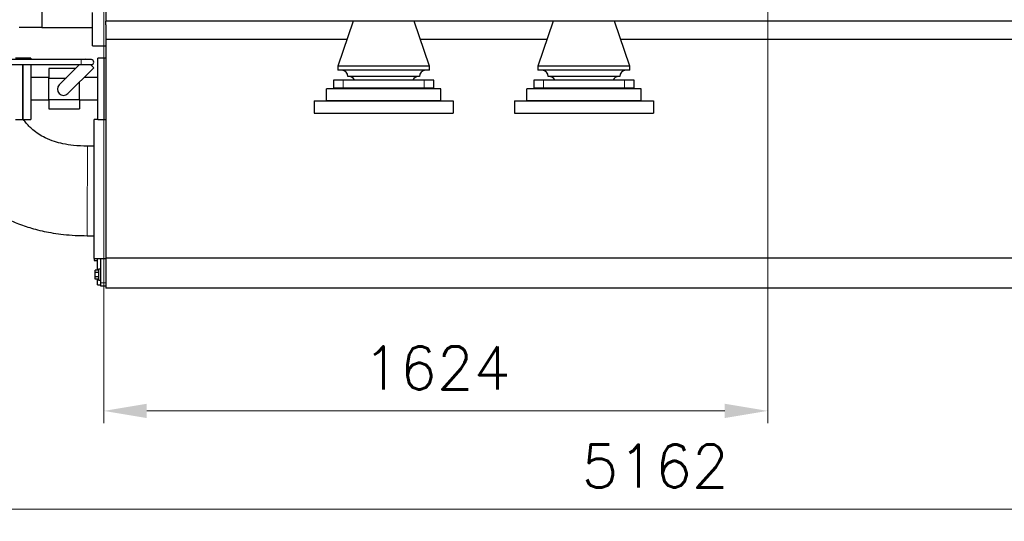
# Model space of a CAD drawing. Header units: inches. Extents: x 0 to 17820, y -10 to 12600.
# Tile 88 of 256: x 2323 to 4732, y 7003 to 8230. Entities that reach past the tile are written whole.
import ezdxf

# ---------------------------------------------------------------- set-up
doc = ezdxf.new("R2010")
doc.units = ezdxf.units.IN
doc.layers.add('1', color=7, linetype='Continuous', true_color=0xffffff)
doc.layers.add('254', color=7, linetype='Continuous', true_color=0xffffff)
doc.styles.add('latin_extended', font='simplex.shx')
doc.dimstyles.get("Standard").update_dxf_attribs({"dimtxt": 0.18, "dimasz": 0.18, "dimexe": 0.18, "dimexo": 0.0625, "dimgap": 0.09, "dimtad": 0, "dimtih": 1, "dimtoh": 1, "dimdec": 4, "dimzin": 0, "dimdsep": 46, "dimtxsty": 'Standard', "dimcen": 0.09, "dimadec": 0, "dimazin": 0, "dimtfac": 1, "dimtdec": 4, "dimtofl": 0, "dimtmove": 0, "dimatfit": 3, "dimfxl": 1, "dimtolj": 1, "dimtzin": 0, "dimarcsym": 0})

# ---------------------------------------------------------------- blocks, each defined once
blk = doc.blocks.new('_U1')
at = {"layer": '254', "color": 3, "linetype": 'Continuous', "lineweight": 13, "transparency": 16777216}
for p, q in [((1291.6, 10505.9), (1291.6, 7002.9)), ((6453.1, 8695.9), (6453.1, 7002.9)), ((1396.6, 7032.9), (6348.1, 7032.9))]:
    blk.add_line(p, q, dxfattribs=at)
at = {"layer": '254', "color": 3, "transparency": 16777216}
for points in [[(1396.6, 7050.4), (1396.6, 7015.4), (1291.6, 7032.9)], [(6348.1, 7015.4), (6348.1, 7050.4), (6453.1, 7032.9)]]:
    blk.add_solid(points, dxfattribs=at)
at = {"layer": 'Defpoints', "color": 0, "transparency": 16777216}
for p in [(1291.6, 10535.9), (6453.1, 8725.9), (6453.1, 7032.9)]:
    blk.add_point(p, dxfattribs=at)
at = {"layer": '254', "color": 2, "lineweight": 13, "transparency": 16777216, "insert": (3697.4, 7190.4), "char_height": 105, "attachment_point": 1, "style": 'latin_extended'}
blk.add_mtext('\\A1;5162', dxfattribs=at)
blk = doc.blocks.new('_U2')
at = {"layer": '254', "color": 3, "linetype": 'Continuous', "lineweight": 13, "transparency": 16777216}
for p, q in [((4152.7, 8791.7), (4152.7, 7242.9)), ((2528.6, 8632.9), (2528.6, 7242.9)), ((2633.6, 7272.9), (4047.7, 7272.9))]:
    blk.add_line(p, q, dxfattribs=at)
at = {"layer": '254', "color": 3, "transparency": 16777216}
for points in [[(2633.6, 7290.4), (2633.6, 7255.4), (2528.6, 7272.9)], [(4047.7, 7255.4), (4047.7, 7290.4), (4152.7, 7272.9)]]:
    blk.add_solid(points, dxfattribs=at)
at = {"layer": 'Defpoints', "color": 0, "transparency": 16777216}
for p in [(4152.7, 8821.7), (2528.6, 8662.9), (4152.7, 7272.9)]:
    blk.add_point(p, dxfattribs=at)
at = {"layer": '254', "color": 2, "lineweight": 13, "transparency": 16777216, "insert": (3163.2, 7430.4), "char_height": 105, "attachment_point": 1, "style": 'latin_extended'}
blk.add_mtext('\\A1;1624', dxfattribs=at)

msp = doc.modelspace()

# ---------------------------------------------------------------- linework, layer by layer
at = {"layer": '1', "color": 2, "linetype": 'Continuous', "lineweight": 25}
for p, q in [((2533.143, 8325.901), (2533.143, 8225.901)), ((2376.638, 8258.791), (2376.638, 8210.901)), ((2501.143, 8165.901), (2501.143, 8246.842)), ((3157.273, 8225.901), (2533.143, 8225.901)), ((2533.143, 8217.163), (2533.143, 8225.9)), ((2533.143, 8217.163), (2533.143, 8180.901)), ((3138.143, 8225.901), (3100.643, 8115.901)), ((3213.143, 8225.901), (3157.237, 8225.901)), ((3269.05, 8225.901), (3213.143, 8225.901)), ((3647.275, 8225.901), (3269.093, 8225.901)), ((3325.643, 8115.901), (3288.143, 8225.901)), ((3628.143, 8225.901), (3590.643, 8115.901)), ((3703.143, 8225.901), (3647.237, 8225.901)), ((3759.05, 8225.901), (3703.143, 8225.901)), ((5117.225, 8225.901), (3759.095, 8225.901)), ((3815.643, 8115.901), (3778.143, 8225.901)), ((2376.638, 8210.901), (2321.143, 8210.901)), ((2376.638, 8210.901), (2501.143, 8210.901)), ((2533.143, 8180.901), (2533.143, 7646.334)), ((3122.817, 8180.901), (2533.143, 8180.901)), ((3612.851, 8180.901), (3303.532, 8180.901)), ((5082.776, 8180.901), (3793.507, 8180.901)), ((2501.143, 8165.901), (2533.143, 8165.901)), ((2473.027, 8131.901), (2247.027, 8131.901)), ((2247.027, 8119.901), (2473.027, 8119.901)), ((2330.143, 8135.901), (2312.143, 8135.901)), ((2349.643, 8135.901), (2330.143, 8135.901)), ((2330.143, 8131.903), (2330.143, 8135.901)), ((2330.143, 8135.901), (2330.143, 8131.9)), ((2330.143, 8060.901), (2330.143, 8119.904)), ((2330.143, 8119.9), (2330.143, 7985.901)), ((2349.643, 8135.901), (2349.643, 8131.9)), ((2349.643, 8119.9), (2349.643, 7985.901)), ((2469.379, 8119.9), (2419.537, 8070.058)), ((2498.027, 8131.901), (2473.027, 8131.901)), ((2473.027, 8119.901), (2498.027, 8119.901)), ((2482.469, 8132.99), (2481.38, 8131.901)), ((2483.559, 8131.901), (2482.469, 8132.99)), ((2503.683, 8111.777), (2495.558, 8119.901)), ((2529.643, 8135.901), (2513.643, 8135.901)), ((2533.143, 8135.901), (2513.643, 8135.901)), ((2513.643, 8060.901), (2513.643, 8135.901)), ((2513.643, 7985.901), (2513.643, 8135.901)), ((2529.643, 8060.901), (2529.643, 8135.901)), ((2459.379, 8109.901), (2394.143, 8109.901)), ((2394.143, 8109.901), (2394.143, 8086.951)), ((2440.75, 8048.844), (2503.683, 8111.777)), ((3100.643, 8115.901), (3100.643, 8105.901)), ((3213.143, 8115.901), (3100.643, 8115.901)), ((3213.143, 8105.901), (3100.643, 8105.901)), ((3325.643, 8115.901), (3213.143, 8115.901)), ((3325.643, 8105.901), (3213.143, 8105.901)), ((3325.643, 8105.901), (3325.643, 8115.901)), ((3590.643, 8115.901), (3590.643, 8105.901)), ((3703.143, 8115.901), (3590.643, 8115.901)), ((3703.143, 8105.901), (3590.643, 8105.901)), ((3815.643, 8115.901), (3703.143, 8115.901)), ((3815.643, 8105.901), (3703.143, 8105.901)), ((3815.643, 8105.901), (3815.643, 8115.901)), ((2394.143, 8088.401), (2349.643, 8088.401)), ((2394.143, 8034.851), (2394.143, 8086.951)), ((2394.143, 8086.951), (2436.429, 8086.951)), ((2469.143, 8034.851), (2469.143, 8077.238)), ((2513.643, 8088.401), (2480.307, 8088.401)), ((3090.643, 8081.901), (3090.643, 8061.901)), ((3113.95, 8081.901), (3090.643, 8081.901)), ((3312.337, 8081.901), (3113.95, 8081.901)), ((3213.143, 8090.901), (3125.643, 8090.901)), ((3300.643, 8090.901), (3213.143, 8090.901)), ((3335.643, 8081.901), (3312.337, 8081.901)), ((3335.643, 8061.901), (3335.643, 8081.901)), ((3580.643, 8081.901), (3580.643, 8061.901)), ((3603.95, 8081.901), (3580.643, 8081.901)), ((3802.337, 8081.901), (3603.95, 8081.901)), ((3703.143, 8090.901), (3615.643, 8090.901)), ((3790.643, 8090.901), (3703.143, 8090.901)), ((3825.643, 8081.901), (3802.337, 8081.901)), ((3825.643, 8061.901), (3825.643, 8081.901)), ((2330.143, 7985.901), (2330.143, 8060.901)), ((2513.643, 7985.901), (2513.643, 8060.901)), ((2529.643, 7985.901), (2529.643, 8060.901)), ((3073.143, 8030.901), (3073.143, 8060.901)), ((3353.143, 8060.901), (3073.143, 8060.901)), ((3113.95, 8061.901), (3090.643, 8061.901)), ((3312.337, 8061.901), (3113.95, 8061.901)), ((3335.643, 8061.901), (3312.337, 8061.901)), ((3353.143, 8030.901), (3353.143, 8060.901)), ((3563.143, 8030.901), (3563.143, 8060.901)), ((3843.143, 8060.901), (3563.143, 8060.901)), ((3603.95, 8061.901), (3580.643, 8061.901)), ((3802.337, 8061.901), (3603.95, 8061.901)), ((3825.643, 8061.901), (3802.337, 8061.901)), ((3843.143, 8030.901), (3843.143, 8060.901)), ((2349.643, 8033.401), (2394.143, 8033.401)), ((2394.143, 8034.851), (2469.143, 8034.851)), ((2394.143, 8034.851), (2394.143, 8011.901)), ((2469.143, 8034.851), (2469.143, 8011.901)), ((2469.143, 8033.401), (2513.643, 8033.401)), ((3043.143, 8030.901), (3043.143, 8000.901)), ((3043.143, 8030.901), (3383.143, 8030.901)), ((3353.143, 8030.901), (3073.143, 8030.901)), ((3383.143, 8030.901), (3383.143, 8000.901)), ((3533.143, 8030.901), (3533.143, 8000.901)), ((3533.143, 8030.901), (3873.143, 8030.901)), ((3843.143, 8030.901), (3563.143, 8030.901)), ((3873.143, 8030.901), (3873.143, 8000.901)), ((2394.143, 8011.901), (2469.143, 8011.901)), ((3043.143, 8000.901), (3383.143, 8000.901)), ((3533.143, 8000.901), (3873.143, 8000.901)), ((2312.143, 7985.901), (2330.143, 7985.901)), ((2330.143, 7985.901), (2349.643, 7985.901)), ((2513.644, 7985.901), (2505.143, 7985.901)), ((2505.143, 7645.901), (2505.143, 7985.901)), ((2513.643, 7985.901), (2529.643, 7985.901)), ((2513.643, 7985.901), (2533.143, 7985.901)), ((2505.143, 7645.901), (2533.143, 7645.901)), ((2505.143, 7645.901), (2505.143, 7640.983)), ((2505.143, 7640.983), (2513.144, 7640.983)), ((2513.143, 7616.853), (2513.143, 7645.901)), ((2521.143, 7585.901), (2521.143, 7645.901)), ((2533.143, 7646.334), (2533.143, 7572.901)), ((6243.143, 7646.334), (2533.143, 7646.334)), ((2507.643, 7611.376), (2507.643, 7616.851)), ((2515.643, 7616.851), (2507.643, 7616.851)), ((2521.143, 7619.401), (2515.643, 7619.401)), ((2515.643, 7619.401), (2515.643, 7605.901)), ((2507.643, 7600.426), (2507.643, 7611.376)), ((2515.643, 7611.376), (2507.643, 7611.376)), ((2507.643, 7594.951), (2507.643, 7600.426)), ((2515.643, 7600.426), (2507.643, 7600.426)), ((2515.643, 7594.951), (2507.643, 7594.951)), ((2513.143, 7580.901), (2513.143, 7594.951)), ((2515.643, 7605.901), (2515.643, 7592.401)), ((2515.643, 7592.401), (2521.143, 7592.401)), ((2513.143, 7580.901), (2521.143, 7580.901)), ((2521.143, 7577.901), (2521.143, 7585.901)), ((2533.143, 7577.901), (2521.143, 7577.901)), ((6243.143, 7572.901), (2533.143, 7572.901))]:
    msp.add_line(p, q, dxfattribs=at)
at = {"layer": '1', "color": 110, "linetype": 'Continuous', "lineweight": 13}
for p, q in [((2473.027, 8131.901), (2473.027, 8125.901)), ((2473.027, 8125.901), (2473.027, 8119.901)), ((3113.95, 8061.901), (3113.95, 8081.901)), ((3312.337, 8061.901), (3312.337, 8081.901)), ((3603.95, 8061.901), (3603.95, 8081.901)), ((3802.337, 8061.901), (3802.337, 8081.901)), ((2533.143, 7585.901), (2521.143, 7585.901))]:
    msp.add_line(p, q, dxfattribs=at)
at = {"layer": '1', "color": 2, "linetype": 'Continuous', "lineweight": 25}
for centre, radius, start, end in [((2498.027, 8125.901), 6, 0, 90), ((2498.027, 8125.901), 6, 270, 0), ((3110.643, 8090.901), 15, 0, 90), ((3315.643, 8090.901), 15, 90, 180), ((3600.643, 8090.901), 15, 0, 90), ((3805.643, 8090.901), 15, 90, 180), ((3128.143, 8075.901), 15, 23.578178, 90), ((3298.143, 8075.901), 15, 90, 156.421822), ((3618.143, 8075.901), 15, 23.578178, 90), ((3788.143, 8075.901), 15, 90, 156.421822), ((2430.143, 8059.451), 15, 135, 315)]:
    msp.add_arc(centre, radius, start, end, dxfattribs=at)
for points, knots in [([(2073.595, 8107.165), (2073.614, 8102.259), (2073.853, 8092.071), (2074.923, 8076.325), (2077.522, 8051.679), (2083.392, 8017.189), (2094.467, 7975.531), (2108.596, 7937.473), (2123.895, 7905.246), (2139.804, 7877.69), (2156.632, 7853.219), (2172.904, 7833.051), (2187.671, 7817.018), (2200.109, 7804.847), (2211.657, 7794.515), (2224.8, 7783.685), (2241.263, 7771.478), (2263.257, 7757.29), (2291.094, 7742.256), (2324.314, 7728.134), (2362.844, 7715.994), (2398.307, 7708.511), (2430.763, 7704.159), (2458.708, 7701.94), (2478.067, 7701.42), (2488.134, 7701.434)], [0, 0, 0, 0, 0.02245464, 0.04675559, 0.07267945, 0.13702967, 0.20903196, 0.27313293, 0.32589819, 0.37468368, 0.42073708, 0.4634728, 0.49451159, 0.52140057, 0.54381679, 0.5660088, 0.60000567, 0.63840713, 0.68664255, 0.74553005, 0.80403393, 0.87173226, 0.91128725, 0.9539508, 1, 1, 1, 1]), ([(2488.141, 7920.532), (2476.796, 7920.435), (2456.687, 7921.475), (2429.728, 7925.524), (2406.43, 7931.628), (2386.553, 7939.508), (2368.868, 7949.5), (2355.733, 7959.366), (2345.135, 7969.321), (2336.993, 7978.489), (2332.143, 7984.917), (2330.013, 7987.951)], [0, 0, 0, 0, 0.18564324, 0.33188358, 0.44837488, 0.58339531, 0.68586814, 0.7878714, 0.86031289, 0.93555254, 1, 1, 1, 1]), ([(2505.245, 7920.532), (2502.395, 7920.532), (2498.12, 7920.532), (2492.418, 7920.532), (2489.567, 7920.532), (2488.141, 7920.532)], [0, 0, 0, 0, 0.49991957, 0.74988862, 1, 1, 1, 1]), ([(2488.134, 7701.434), (2489.087, 7701.434), (2490.991, 7701.434), (2493.845, 7701.434), (2498.595, 7701.434), (2502.395, 7701.434), (2505.246, 7701.434)], [0, 0, 0, 0, 0.16723482, 0.33377468, 0.50027313, 1, 1, 1, 1])]:
    msp.add_open_spline(points, degree=3, knots=knots, dxfattribs=at)
at = {"layer": '1', "color": 110, "linetype": 'Continuous', "lineweight": 13}
msp.add_rational_spline([(2488.134, 7701.434), (2488.134, 7701.444), (2488.134, 7701.526), (2488.133, 7701.677), (2488.133, 7705.44), (2488.134, 7729.437), (2488.135, 7782.446), (2488.138, 7857.234), (2488.139, 7902.741), (2488.14, 7920.685), (2488.141, 7920.532)], [1.01547157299, 1.01600469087, 1.01639625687, 1.01661171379, 1.01661171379, 0.958470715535, 1.01661171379, 1.01661171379, 0.965340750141, 1.00723874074, 1.0154693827], degree=4, knots=[0, 0, 0, 0, 0, 0.03043845, 0.03043845, 0.03043845, 0.53045408, 0.53045408, 0.53045408, 1, 1, 1, 1, 1], dxfattribs=at)

# ---------------------------------------------------------------- dimensions: what is measured, and where the dimension line sits
at = {"layer": '254', "color": 2, "linetype": 'Continuous', "lineweight": 13}
for base, p1, p2, picture, middle in [((6453.143, 7032.901), (1291.577, 10535.926), (6453.143, 8725.901), '_U1', (3872.36, 7032.901)), ((4152.694, 7272.901), (2528.643, 8662.901), (4152.694, 8821.651), '_U2', (3340.669, 7272.901))]:
    dim = msp.add_linear_dim(base=base, p1=p1, p2=p2, dimstyle='Standard', override={"dimscale": 30, "dimtxt": 3.5, "dimasz": 3.5, "dimexe": 1, "dimexo": 1, "dimgap": 1.75, "dimtad": 1, "dimtih": 1, "dimtoh": 0, "dimdec": 0, "dimlfac": 1, "dimzin": 8, "dimdsep": 46, "dimlunit": 2, "dimtxsty": 'latin_extended', "dimsah": 1, "dimse1": 0, "dimse2": 0, "dimsd1": 0, "dimsd2": 0, "dimclrd": 3, "dimclre": 3, "dimclrt": 2, "dimtol": 0, "dimtm": -0.1, "dimtfac": 0.714286, "dimtdec": 3, "dimtofl": 1, "dimtmove": 0, "dimtzin": 8, "dimlwd": 13, "dimlwe": 13}, dxfattribs=at)
    dim.commit()
    dim.dimension.update_dxf_attribs({"geometry": picture, "text_midpoint": middle, "dimtype": 160})

doc.saveas('drawing.dxf')
